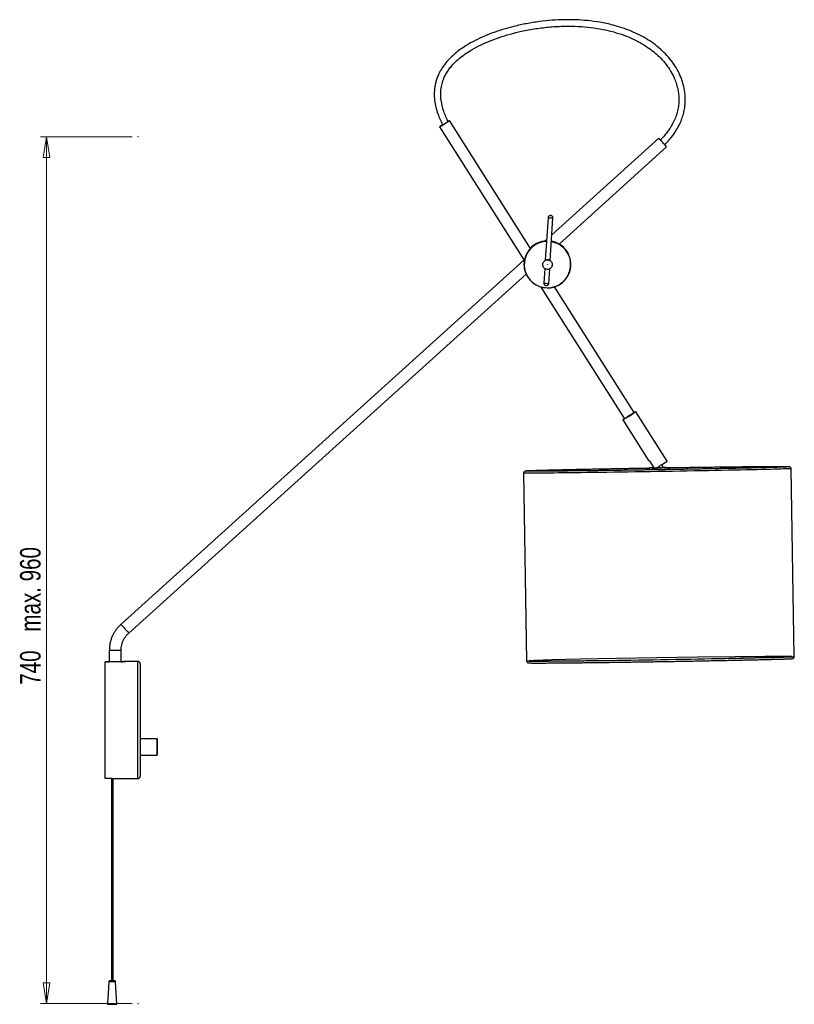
# Model space of a CAD drawing. Header units: millimetres. Extents: x 643 to 889, y 264 to 597.
# Tile 1 of 5: x 643 to 775, y 264 to 432. Entities that reach past the tile are written whole.
import ezdxf

# ---------------------------------------------------------------- set-up
doc = ezdxf.new("R2010")
doc.units = ezdxf.units.MM
doc.header["$PDSIZE"] = -1
doc.styles.add('SLDTEXTSTYLE0', font='TXT', dxfattribs={"width": 0.75})
doc.dimstyles.new('SLDDIMSTYLE0', dxfattribs={"dimtxt": 3.5, "dimasz": 3.556, "dimexe": 0, "dimexo": 0.0625, "dimgap": 0.875, "dimtad": 1, "dimdec": 0, "dimlfac": 5, "dimrnd": 1e-09, "dimzin": 12, "dimdsep": 46, "dimtxsty": 'SLDTEXTSTYLE0', "dimblk1": 'CLOSED', "dimblk2": 'CLOSED', "dimsah": 1, "dimcen": 0.09, "dimadec": 0, "dimazin": 3, "dimtfac": 1, "dimtofl": 0, "dimtmove": 0, "dimatfit": 3, "dimldrblk": 'CLOSED', "dimfxl": 0, "dimfrac": 2, "dimtolj": 1, "dimarcsym": 0})

# ---------------------------------------------------------------- blocks, each defined once
blk = doc.blocks.new('_Closed')
at = {"color": 0, "linetype": 'ByBlock', "lineweight": -2}
for p, q in [((-1, 0.166667), (0, 0)), ((-1, 0.166667), (-1, -0.166667)), ((0, 0), (-1, -0.166667)), ((0, 0), (-1, 0))]:
    blk.add_line(p, q, dxfattribs=at)
blk = doc.blocks.new('_D')
at = {"color": 7, "linetype": 'Continuous', "lineweight": 0}
for p, q in [((662.07, 411.75), (646.47, 411.75)), ((647.47, 411.75), (647.47, 263.75)), ((662.07, 263.75), (646.47, 263.75))]:
    blk.add_line(p, q, dxfattribs=at)
at = {"color": 7, "linetype": 'Continuous', "lineweight": 18, "xscale": 3.556, "yscale": 3.556}
for p, rotation in [((647.47, 411.75), 90.0000000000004), ((647.47, 263.75), 270.0000000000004)]:
    blk.add_blockref('_Closed', p, dxfattribs=dict(at, rotation=rotation))
at = {"color": 7, "linetype": 'Continuous', "lineweight": 18, "char_height": 3.5, "attachment_point": 1, "rotation": 90, "style": 'SLDTEXTSTYLE0'}
for s, insert in [('max. 960', (642.96, 327.25)), ('740', (642.96, 318.18))]:
    blk.add_mtext(s, dxfattribs=dict(at, insert=insert))

msp = doc.modelspace()

# ---------------------------------------------------------------- linework, layer by layer
at = {"color": 7, "linetype": 'Continuous', "lineweight": 25}
for p, q in [((730.08, 392.67), (716.27, 414.5)), ((714.58, 413.43), (729.05, 390.57)), ((752, 411.49), (733.75, 395)), ((734.99, 393.41), (753.34, 410)), ((733.1, 397.93), (732.63, 390.65)), ((733.47, 390.59), (733.94, 397.87)), ((732.86, 394.19), (732.57, 393.93)), ((730.3, 392.93), (730.06, 392.7)), ((730.07, 392.69), (730.31, 392.91)), ((736.57, 391.74), (736.56, 391.74)), ((736.57, 391.73), (736.57, 391.74)), ((736.58, 391.72), (736.57, 391.72)), ((736.58, 391.71), (736.58, 391.72)), ((728.98, 390.68), (660.17, 328.49)), ((733.74, 390.27), (733.73, 390.29)), ((732.26, 389.57), (732.27, 389.55)), ((732.54, 389.24), (732.38, 386.75)), ((733.21, 386.7), (733.38, 389.22)), ((661.51, 327), (729.34, 388.31)), ((729.34, 388.31), (729.39, 388.19)), ((729.39, 388.19), (729.4, 388.18)), ((729.4, 388.18), (729.4, 388.17)), ((729.4, 388.17), (729.41, 388.16)), ((729.41, 388.16), (729.41, 388.15)), ((731.88, 386.09), (746.12, 363.57)), ((747.81, 364.64), (734.22, 386.12)), ((745.86, 363.41), (750.27, 356.45)), ((753.41, 356.35), (748.06, 364.8)), ((750.35, 355.02), (750.35, 354.86)), ((750.48, 355.16), (750.4, 355.15)), ((751.23, 355.22), (750.55, 356.3)), ((751.09, 355.23), (750.9, 355.22)), ((751.09, 355.44), (751.09, 355.22)), ((751.7, 355.16), (751.61, 355.17)), ((751.61, 355.11), (751.61, 355.17)), ((752.42, 355.24), (752.42, 355.28)), ((752.65, 355.25), (752.64, 355.85)), ((775.14, 322.94), (774.61, 355.08)), ((728.92, 354.34), (729.44, 322.19)), ((658.2, 324.04), (658.2, 322.1)), ((660.2, 322.1), (660.2, 324.04)), ((657.47, 322.11), (658.2, 322.11)), ((657.47, 322.11), (657.47, 322.1)), ((657.47, 302.17), (657.47, 322.1)), ((659.97, 322.1), (657.47, 322.1)), ((663.07, 322.16), (661.06, 322.16)), ((663.47, 321.76), (663.47, 302.56)), ((666.35, 308.96), (663.53, 308.96)), ((663.53, 308.14), (663.53, 308.96)), ((663.53, 306.16), (663.53, 308.14)), ((666.39, 308.92), (666.39, 308.13)), ((666.39, 308.13), (666.39, 306.2)), ((663.53, 306.16), (666.35, 306.16)), ((658.27, 302.17), (657.47, 302.17)), ((658.81, 302.16), (663.07, 302.16)), ((658.11, 267.45), (657.91, 263.65)), ((658.54, 267.65), (658.37, 267.64)), ((659.02, 267.64), (658.85, 267.65)), ((659.48, 263.65), (659.28, 267.45)), ((657.97, 263.65), (658.55, 263.62)), ((658.85, 263.62), (659.42, 263.65))]:
    msp.add_line(p, q, dxfattribs=at)
at = {"color": 8, "linetype": 'Continuous', "lineweight": 25}
for p, q in [((660.2, 324.04), (658.2, 324.04)), ((663.07, 302.16), (663.07, 322.16)), ((666.35, 308.14), (666.35, 308.96)), ((666.35, 306.16), (666.35, 308.14))]:
    msp.add_line(p, q, dxfattribs=at)
at = {"color": 7, "linetype": 'Continuous', "lineweight": 25, "flags": 128}
for points in [[(715.09, 413.76), (715.09, 413.76), (714.89, 413.64), (714.74, 413.54), (714.63, 413.47), (714.58, 413.44), (714.6, 413.44), (714.68, 413.49), (714.81, 413.57), (714.99, 413.68), (715.2, 413.82)], [(715.1, 413.77), (715.02, 413.71), (714.88, 413.62), (714.79, 413.57), (714.77, 413.55), (714.81, 413.57), (714.91, 413.64), (715.06, 413.73), (715.25, 413.85)], [(715.2, 413.82), (715.43, 413.96), (715.66, 414.11), (715.87, 414.24), (716.05, 414.35), (716.18, 414.44), (716.26, 414.49), (716.27, 414.5), (716.22, 414.48), (716.12, 414.41), (716.05, 414.37)], [(753.34, 410), (753.32, 410.03), (753.24, 410.11), (753.13, 410.24), (752.98, 410.41), (752.8, 410.6), (752.62, 410.8), (752.44, 410.99), (752.28, 411.17), (752.15, 411.32), (752.05, 411.43), (752.01, 411.48), (752.01, 411.48), (752.06, 411.43), (752.15, 411.32), (752.27, 411.2)], [(733.57, 398.3), (733.57, 398.3), (733.56, 398.3), (733.55, 398.3), (733.55, 398.3), (733.54, 398.3), (733.53, 398.3), (733.53, 398.3), (733.53, 398.3), (733.53, 398.3), (733.53, 398.3), (733.54, 398.3), (733.55, 398.3), (733.55, 398.3), (733.56, 398.3), (733.57, 398.3), (733.57, 398.3)], [(747.81, 364.65), (747.84, 364.67), (747.97, 364.75), (748.04, 364.79), (748.06, 364.8), (748.02, 364.77), (747.92, 364.7), (747.77, 364.61), (747.57, 364.48), (747.34, 364.34), (747.1, 364.18), (746.84, 364.02), (746.59, 363.86), (746.36, 363.72), (746.17, 363.59), (746.01, 363.5), (745.91, 363.44), (745.87, 363.41), (745.88, 363.42), (745.95, 363.47), (746.08, 363.55), (746.12, 363.58)], [(774.61, 355.09), (774.61, 355.08), (774.56, 355.07), (774.44, 355.06), (774.25, 355.05), (773.99, 355.04), (773.66, 355.03), (773.27, 355.02), (772.81, 355), (772.28, 354.98), (771.69, 354.97), (771.03, 354.95), (770.32, 354.93), (769.55, 354.91), (768.73, 354.89), (767.85, 354.87), (766.93, 354.85), (765.95, 354.83), (764.94, 354.81), (763.88, 354.79), (762.78, 354.77), (761.65, 354.75), (760.49, 354.72), (759.31, 354.7), (758.1, 354.68), (756.87, 354.66), (755.62, 354.64), (754.36, 354.61), (753.1, 354.59), (751.83, 354.57), (750.56, 354.55), (749.29, 354.53), (748.03, 354.51), (746.79, 354.49), (745.56, 354.47), (744.34, 354.46), (743.15, 354.44), (741.99, 354.42), (740.86, 354.41), (739.76, 354.4), (738.7, 354.38), (737.68, 354.37), (736.7, 354.36), (735.77, 354.35), (734.89, 354.34), (734.06, 354.33), (733.28, 354.33), (732.56, 354.32), (731.91, 354.32), (731.31, 354.31), (730.77, 354.31), (730.31, 354.31), (729.9, 354.31), (729.57, 354.32), (729.3, 354.32), (729.1, 354.32), (728.98, 354.33), (728.92, 354.34), (728.92, 354.34)], [(775.14, 322.94), (775.14, 322.94), (775.09, 322.93), (774.97, 322.92), (774.78, 322.91), (774.52, 322.89), (774.19, 322.88), (773.79, 322.87), (773.33, 322.85), (772.8, 322.84), (772.21, 322.82), (771.56, 322.8), (770.85, 322.78), (770.08, 322.77), (769.25, 322.75), (768.38, 322.73), (767.45, 322.71), (766.48, 322.68), (765.46, 322.66), (764.4, 322.64), (763.31, 322.62), (762.18, 322.6), (761.02, 322.58), (759.83, 322.55), (758.62, 322.53), (757.39, 322.51), (756.15, 322.49), (754.89, 322.47), (753.62, 322.44), (752.35, 322.42), (751.08, 322.4), (749.82, 322.38), (748.56, 322.36), (747.31, 322.34), (746.08, 322.33), (744.87, 322.31), (743.68, 322.29), (742.52, 322.28), (741.38, 322.26), (740.28, 322.25), (739.22, 322.23), (738.2, 322.22), (737.22, 322.21), (736.29, 322.2), (735.41, 322.19), (734.58, 322.19), (733.81, 322.18), (733.09, 322.17), (732.43, 322.17), (731.83, 322.17), (731.3, 322.17), (730.83, 322.16), (730.43, 322.17), (730.09, 322.17), (729.83, 322.17), (729.63, 322.18), (729.5, 322.18), (729.45, 322.19), (729.44, 322.19)], [(657.97, 263.65), (657.93, 263.65), (657.91, 263.65), (657.96, 263.66), (658.08, 263.66), (658.25, 263.67), (658.46, 263.67), (658.7, 263.67)], [(658.7, 263.62), (658.76, 263.62), (658.81, 263.62), (658.85, 263.62), (658.86, 263.62), (658.85, 263.62), (658.81, 263.62), (658.76, 263.62), (658.7, 263.62), (658.63, 263.62), (658.58, 263.62), (658.55, 263.62), (658.53, 263.62), (658.55, 263.62), (658.58, 263.62), (658.63, 263.62), (658.7, 263.62)], [(658.7, 263.67), (658.93, 263.67), (659.14, 263.67), (659.31, 263.66), (659.43, 263.66), (659.48, 263.65), (659.47, 263.65), (659.42, 263.65)]]:
    msp.add_lwpolyline(points, dxfattribs=at)
at = {"color": 8, "linetype": 'Continuous', "lineweight": 25, "flags": 128}
msp.add_lwpolyline([(753.06, 355.25), (753.07, 355.26), (753.05, 355.26)], dxfattribs=at)
at = {"color": 7, "linetype": 'Continuous', "flags": 128}
msp.add_lwpolyline([(759.82, 322.62), (766, 322.75), (770.84, 322.86), (773.86, 322.95), (774.78, 323), (773.49, 323.03), (770.13, 323.01), (765.02, 322.96), (758.66, 322.87), (751.68, 322.76), (744.76, 322.64), (738.58, 322.52), (733.74, 322.41), (730.71, 322.32), (729.8, 322.26), (731.09, 322.24), (734.45, 322.26), (739.56, 322.31), (745.92, 322.4), (752.9, 322.5), (759.82, 322.62)], dxfattribs=at)
at = {"color": 7, "linetype": 'Continuous', "lineweight": 25}
for centre, radius, start, end in [((696.43, 444.18), 35.69, 301.8234, 303.4228), ((716.16, 376.96), 49.74, 41.6281, 42.198), ((733, 389.93), 4, 92.2178, 212.3092), ((733, 389.93), 4, 212.3102, 80.1625), ((732.99, 389.95), 4, 92.0824, 136.7999), ((732.98, 389.96), 4, 104.7205, 136.8175), ((732.99, 389.94), 4, 92.1516, 134.9352), ((732.98, 389.97), 4, 104.5526, 132.11), ((732.99, 389.95), 4, 92.0803, 132.11), ((732.99, 389.95), 4, 26.3875, 80.0262), ((732.99, 389.95), 4, 26.3875, 80.0283), ((732.99, 389.94), 4, 26.3874, 80.0976), ((732.98, 389.97), 4, 26.3873, 59.136), ((732.98, 389.96), 4, 26.3873, 54.9438), ((732.99, 389.95), 4, 171.7709, 206.3872), ((732.99, 389.95), 4, 172.8098, 206.3872), ((732.99, 389.94), 4, 173.7007, 206.3872), ((749.62, 401.12), 19.5, 212.2661, 212.4412), ((732.09, 392.44), 2.07, 301.0675, 302.725), ((733.73, 389.77), 0.06, 302.3093, 32.3097), ((734.29, 383.37), 23.06, 300.8598, 302.6669), ((726.43, 396.85), 38.66, 301.6798, 303.5663), ((750.48, 440.27), 85.05, 270.1325, 271.7375), ((750.15, 461.56), 106.34, 270.8055, 271.3197), ((708.91, 424.22), 81.16, 301.7886, 303.2505), ((750.19, 458.39), 103.13, 270.8472, 271.2392), ((752.97, 333.77), 21.49, 89.7931, 90.8618), ((663.07, 321.76), 0.4, 0, 90), ((666.35, 308.92), 0.04, 0, 90), ((666.35, 306.2), 0.04, 270, 0), ((663.07, 302.56), 0.4, 270, 0), ((658.65, 257.01), 10.64, 89.7741, 91.5953), ((658.68, 262.29), 5.36, 89.797, 91.4942), ((658.72, 262.29), 5.36, 88.5058, 90.203), ((658.74, 256.58), 11.07, 88.5058, 90.203)]:
    msp.add_arc(centre, radius, start, end, dxfattribs=at)
at = {"color": 8, "linetype": 'Continuous', "lineweight": 25}
for centre, radius, start, end in [((734.97, 420.26), 22.41, 265.209, 267.3567), ((733, 389.93), 3.96, 92.2801, 212.3092), ((733, 389.93), 3.96, 212.3101, 80.1026), ((734.07, 406.31), 19.63, 265.0568, 267.5093), ((750.85, 353.68), 1.55, 88.2039, 96.393), ((809.34, 461.97), 200.17, 221.8237, 222.3961), ((658.55, 260.65), 6.81, 88.7352, 93.6544), ((658.87, 261.79), 5.67, 85.8505, 91.7598)]:
    msp.add_arc(centre, radius, start, end, dxfattribs=at)
at = {"color": 7, "linetype": 'Continuous', "lineweight": 25}
for points, knots in [([(753.01, 410.38), (753.27, 410.64), (753.82, 411.22), (754.56, 412.17), (755.2, 413.18), (755.7, 414.16), (756.07, 415.11), (756.31, 416.01), (756.46, 416.84), (756.53, 417.59), (756.54, 418.29), (756.48, 419.19), (756.3, 420.32), (755.9, 421.65), (755.32, 422.94), (754.57, 424.18), (753.66, 425.35), (752.61, 426.44), (751.43, 427.44), (750.14, 428.34), (748.75, 429.12), (747.28, 429.8), (745.75, 430.37), (743.97, 430.89), (742, 431.31), (739.88, 431.59), (737.85, 431.72), (735.84, 431.74), (733.75, 431.64), (731.6, 431.42), (729.42, 431.07), (727.4, 430.63), (725.55, 430.13), (723.87, 429.58), (722.23, 428.93), (720.64, 428.19), (719.28, 427.43), (718.16, 426.68), (717.25, 425.98), (716.4, 425.21), (715.7, 424.45), (715.18, 423.76), (714.8, 423.17), (714.5, 422.61), (714.23, 422.01), (714, 421.36), (713.82, 420.62), (713.7, 419.81), (713.65, 418.8), (713.75, 417.69), (714, 416.52), (714.35, 415.44), (714.68, 414.64), (714.93, 414.09), (715.05, 413.87), (715.1, 413.76)], [0, 0, 0, 0, 0.015995, 0.034419, 0.051572, 0.067409, 0.081947, 0.095227, 0.107268, 0.118051, 0.127766, 0.137403, 0.156884, 0.176718, 0.196973, 0.217706, 0.23893, 0.260606, 0.282721, 0.305248, 0.328166, 0.351439, 0.374968, 0.398057, 0.431106, 0.461802, 0.489896, 0.518416, 0.548444, 0.579753, 0.611519, 0.643316, 0.668612, 0.693987, 0.71935, 0.744501, 0.76995, 0.7863, 0.802892, 0.819663, 0.835962, 0.847448, 0.857587, 0.866474, 0.875231, 0.886017, 0.896604, 0.908675, 0.921828, 0.940379, 0.957222, 0.974004, 0.989157, 0.994794, 1, 1, 1, 1]), ([(716.03, 414.35), (715.97, 414.48), (715.84, 414.74), (715.59, 415.31), (715.28, 416.11), (714.97, 417.16), (714.78, 418.3), (714.76, 419.46), (714.91, 420.53), (715.19, 421.47), (715.55, 422.26), (715.96, 422.95), (716.41, 423.57), (716.99, 424.24), (717.75, 424.97), (718.71, 425.73), (719.89, 426.52), (721.31, 427.3), (722.97, 428.05), (724.75, 428.72), (726.62, 429.29), (728.71, 429.81), (731, 430.23), (733.46, 430.52), (735.88, 430.65), (738.2, 430.61), (740.38, 430.43), (742.41, 430.11), (744.29, 429.67), (746.08, 429.1), (747.82, 428.37), (749.32, 427.55), (750.58, 426.7), (751.62, 425.86), (752.59, 424.9), (753.46, 423.84), (754.21, 422.69), (754.75, 421.55), (755.12, 420.47), (755.34, 419.47), (755.44, 418.46), (755.43, 417.44), (755.29, 416.43), (755.03, 415.45), (754.66, 414.52), (754.24, 413.73), (753.82, 413.05), (753.36, 412.42), (752.84, 411.79), (752.45, 411.38), (752.27, 411.19)], [0, 0, 0, 0, 0.006551, 0.013492, 0.029096, 0.046402, 0.064619, 0.083385, 0.100544, 0.11585, 0.12953, 0.141626, 0.153367, 0.165743, 0.183369, 0.202381, 0.222857, 0.249408, 0.277842, 0.307359, 0.33765, 0.368424, 0.407126, 0.445594, 0.483284, 0.519198, 0.553021, 0.58465, 0.61405, 0.642649, 0.671803, 0.70126, 0.721435, 0.742128, 0.763198, 0.784423, 0.805634, 0.826767, 0.842571, 0.858329, 0.874067, 0.889727, 0.905347, 0.921041, 0.936598, 0.951962, 0.96214, 0.973625, 0.988006, 1, 1, 1, 1]), ([(733.94, 397.87), (733.94, 397.92), (733.94, 398), (733.89, 398.11), (733.83, 398.18), (733.75, 398.24), (733.66, 398.27), (733.58, 398.29), (733.5, 398.3), (733.42, 398.28), (733.32, 398.25), (733.22, 398.19), (733.15, 398.1), (733.11, 398.01), (733.11, 397.96), (733.1, 397.93)], [0, 0, 0, 0, 0.101081, 0.188968, 0.264512, 0.327655, 0.417836, 0.478094, 0.524945, 0.600662, 0.668959, 0.75904, 0.869773, 0.932614, 1, 1, 1, 1]), ([(731.97, 393.83), (732, 393.84), (732.1, 393.86), (732.34, 393.92), (732.53, 393.93), (732.58, 393.94)], [0, 0, 0, 0, 0.306775, 0.788933, 1, 1, 1, 1]), ([(734.99, 393.42), (735.03, 393.39), (735.16, 393.32), (735.25, 393.26), (735.27, 393.24), (735.28, 393.23)], [0, 0, 0, 0, 0.239125, 0.785172, 1, 1, 1, 1]), ([(730.08, 392.68), (730.08, 392.68), (730.13, 392.74), (730.15, 392.76), (730.17, 392.77)], [0, 0, 0, 0, 0.059211, 1, 1, 1, 1]), ([(729.02, 390.38), (729.02, 390.42), (729.02, 390.46), (729.04, 390.56), (729.04, 390.57)], [0, 0, 0, 0, 0.865594, 1, 1, 1, 1]), ([(733.47, 390.59), (733.46, 390.6), (733.46, 390.6), (733.4, 390.64), (733.3, 390.68), (733.18, 390.72), (733.04, 390.74), (732.91, 390.73), (732.79, 390.71), (732.69, 390.68), (732.63, 390.65), (732.63, 390.65), (732.63, 390.65)], [0, 0, 0, 0, 0.097333, 0.194323, 0.299752, 0.412597, 0.517002, 0.611948, 0.708223, 0.813967, 0.926868, 1, 1, 1, 1]), ([(733.73, 390.27), (733.75, 390.24), (733.83, 390.12), (733.84, 389.85), (733.76, 389.54), (733.56, 389.28), (733.28, 389.11), (733.06, 389.1), (732.95, 389.09)], [0, 0, 0, 0, 0.062984, 0.250387, 0.437791, 0.625194, 0.812597, 1, 1, 1, 1]), ([(732.95, 389.09), (732.85, 389.11), (732.64, 389.15), (732.4, 389.33), (732.32, 389.49), (732.28, 389.55)], [0, 0, 0, 0, 0.37552, 0.751041, 1, 1, 1, 1]), ([(733.01, 389.89), (733.01, 389.89), (733.01, 389.89), (733.02, 389.89), (733.03, 389.9), (733.03, 389.91), (733.03, 389.91), (733.02, 389.92), (733.02, 389.93), (733.01, 389.93), (733, 389.93), (732.99, 389.92), (732.99, 389.92), (732.99, 389.91), (732.99, 389.9), (732.99, 389.89), (733, 389.89), (733, 389.89), (733.01, 389.89)], [0, 0, 0, 0, 0.062225, 0.124957, 0.186952, 0.249957, 0.311952, 0.374957, 0.436952, 0.499957, 0.561952, 0.624956, 0.686951, 0.749956, 0.811951, 0.874956, 0.937227, 1, 1, 1, 1]), ([(732.38, 386.75), (732.38, 386.71), (732.38, 386.63), (732.43, 386.52), (732.49, 386.45), (732.57, 386.39), (732.65, 386.36), (732.74, 386.34), (732.81, 386.33), (732.89, 386.34), (732.99, 386.38), (733.09, 386.44), (733.16, 386.52), (733.2, 386.62), (733.21, 386.67), (733.21, 386.7)], [0, 0, 0, 0, 0.101081, 0.188968, 0.264512, 0.327655, 0.417836, 0.478094, 0.524945, 0.600662, 0.668959, 0.75904, 0.869773, 0.932614, 1, 1, 1, 1]), ([(750.55, 356.3), (750.49, 356.34), (750.36, 356.41), (750.27, 356.45), (750.27, 356.45), (750.28, 356.45)], [0, 0, 0, 0, 0.409196, 0.820419, 1, 1, 1, 1]), ([(750.22, 355.13), (750.02, 355.13), (749.42, 355.12), (748.43, 355.1), (747.26, 355.08), (746.1, 355.06), (744.95, 355.04), (743.83, 355.02), (742.73, 355), (741.65, 354.98), (740.6, 354.96), (739.58, 354.94), (738.6, 354.92), (737.65, 354.9), (736.74, 354.88), (735.88, 354.86), (735.05, 354.84), (734.28, 354.82), (733.56, 354.8), (732.88, 354.79), (732.26, 354.77), (731.7, 354.76), (731.19, 354.74), (730.74, 354.73), (730.34, 354.71), (730.01, 354.7), (729.73, 354.69), (729.52, 354.68), (729.36, 354.67), (729.29, 354.66), (729.22, 354.65), (729.15, 354.62), (729.06, 354.57), (728.98, 354.49), (728.93, 354.4), (728.92, 354.35), (728.92, 354.34)], [0, 0, 0, 0, 0.017877, 0.052993, 0.088109, 0.123226, 0.158342, 0.193459, 0.228575, 0.263693, 0.29881, 0.333928, 0.369046, 0.404166, 0.439286, 0.474407, 0.509529, 0.544653, 0.579779, 0.614909, 0.650042, 0.685182, 0.72033, 0.75549, 0.790672, 0.825889, 0.861172, 0.896596, 0.932389, 0.969587, 0.981078, 0.98689, 0.990799, 0.994853, 0.999339, 1, 1, 1, 1]), ([(774.14, 355.38), (774.14, 355.38), (774.14, 355.38), (774.11, 355.37), (774.04, 355.37), (773.91, 355.36), (773.7, 355.35), (773.43, 355.34), (773.09, 355.32), (772.69, 355.31), (772.23, 355.3), (771.71, 355.28), (771.14, 355.27), (770.51, 355.25), (769.83, 355.23), (769.1, 355.21), (768.31, 355.2), (767.49, 355.18), (766.61, 355.16), (765.7, 355.14), (764.75, 355.12), (763.76, 355.1), (762.73, 355.08), (761.68, 355.06), (760.59, 355.04), (759.49, 355.02), (758.36, 354.99), (757.21, 354.97), (756.05, 354.95), (754.87, 354.93), (753.69, 354.91), (752.5, 354.89), (751.31, 354.87), (750.12, 354.85), (748.93, 354.84), (747.75, 354.82), (746.59, 354.8), (745.44, 354.78), (744.3, 354.77), (743.19, 354.75), (742.1, 354.74), (741.04, 354.72), (740.01, 354.71), (739.01, 354.7), (738.05, 354.69), (737.12, 354.68), (736.24, 354.67), (735.4, 354.66), (734.61, 354.65), (733.86, 354.64), (733.17, 354.64), (732.53, 354.63), (731.94, 354.63), (731.41, 354.63), (730.93, 354.63), (730.52, 354.63), (730.16, 354.63), (729.87, 354.63), (729.64, 354.63), (729.48, 354.64), (729.41, 354.64), (729.38, 354.65), (729.38, 354.64), (729.38, 354.64)], [0, 0, 0, 0, 0.001727, 0.010347, 0.022737, 0.038019, 0.054634, 0.071721, 0.088978, 0.106307, 0.12367, 0.14105, 0.158442, 0.17584, 0.193242, 0.210647, 0.228054, 0.245463, 0.262872, 0.280283, 0.297694, 0.315106, 0.332518, 0.349931, 0.367343, 0.384756, 0.402169, 0.419583, 0.436996, 0.454409, 0.471823, 0.489236, 0.50665, 0.524063, 0.541477, 0.558891, 0.576304, 0.593717, 0.611131, 0.628544, 0.645957, 0.66337, 0.680783, 0.698195, 0.715607, 0.733019, 0.75043, 0.76784, 0.78525, 0.802659, 0.820066, 0.837471, 0.854873, 0.872272, 0.889664, 0.907046, 0.924412, 0.941749, 0.959024, 0.976151, 0.990214, 0.998666, 1, 1, 1, 1]), ([(750.89, 355.22), (750.86, 355.22), (750.78, 355.22), (750.7, 355.22), (750.64, 355.22), (750.59, 355.21), (750.52, 355.21), (750.38, 355.19), (750.2, 355.13), (749.98, 355.03), (749.83, 354.93), (749.76, 354.86), (749.75, 354.85)], [0, 0, 0, 0, 0.090394, 0.2699, 0.369427, 0.413817, 0.456243, 0.529633, 0.667255, 0.803747, 0.981264, 1, 1, 1, 1]), ([(750.4, 355.15), (750.34, 355.11), (750.22, 355.05), (750.13, 354.92), (750.09, 354.85)], [0, 0, 0, 0, 0.530631, 1, 1, 1, 1]), ([(751.61, 355.17), (751.56, 355.15), (751.45, 355.1), (751.23, 355.01), (750.98, 354.93), (750.74, 354.88), (750.56, 354.87), (750.43, 354.91), (750.35, 354.97), (750.34, 355.05), (750.4, 355.12), (750.46, 355.15), (750.48, 355.16)], [0, 0, 0, 0, 0.1108676, 0.2215268, 0.3370514, 0.4480024, 0.5459245, 0.6368153, 0.7323947, 0.8389156, 0.9538297, 1, 1, 1, 1]), ([(751.09, 355.23), (751.05, 355.23), (750.95, 355.22), (750.9, 355.22), (750.95, 355.22), (751.07, 355.22), (751.19, 355.22), (751.23, 355.22)], [0, 0, 0, 0, 0.167742, 0.41228, 0.652639, 0.889756, 1, 1, 1, 1]), ([(751.38, 354.87), (751.39, 354.9), (751.44, 354.97), (751.55, 355.07), (751.65, 355.13), (751.7, 355.16)], [0, 0, 0, 0, 0.1533951, 0.5620452, 1, 1, 1, 1]), ([(752.6, 355.24), (752.65, 355.25), (752.75, 355.25), (752.81, 355.25), (752.8, 355.25), (752.8, 355.25)], [0, 0, 0, 0, 0.420536, 0.841074, 1, 1, 1, 1]), ([(752.78, 355.25), (752.75, 355.25), (752.73, 355.25), (752.65, 355.25), (752.65, 355.25)], [0, 0, 0, 0, 0.942048, 1, 1, 1, 1]), ([(753.28, 355.18), (753.25, 355.18), (753.13, 355.18), (753.01, 355.18), (752.92, 355.18)], [0, 0, 0, 0, 0.261901, 1, 1, 1, 1]), ([(754, 354.92), (753.99, 354.92), (753.94, 354.98), (753.82, 355.06), (753.65, 355.14), (753.5, 355.2), (753.36, 355.23), (753.25, 355.25), (753.18, 355.25), (753.14, 355.26), (753.11, 355.26), (753.1, 355.26), (753.1, 355.26)], [0, 0, 0, 0, 0.025268, 0.218725, 0.394974, 0.551917, 0.686043, 0.79012, 0.860406, 0.908114, 0.962665, 1, 1, 1, 1]), ([(774.6, 355.09), (774.6, 355.11), (774.59, 355.17), (774.53, 355.25), (774.46, 355.32), (774.39, 355.35), (774.34, 355.37), (774.3, 355.38), (774.27, 355.39), (774.23, 355.39), (774.18, 355.4), (774.07, 355.4), (773.88, 355.41), (773.63, 355.41), (773.32, 355.41), (772.95, 355.41), (772.52, 355.41), (772.03, 355.41), (771.49, 355.41), (770.89, 355.41), (770.24, 355.4), (769.53, 355.4), (768.78, 355.39), (767.98, 355.38), (767.13, 355.37), (766.24, 355.36), (765.31, 355.35), (764.34, 355.34), (763.33, 355.33), (762.29, 355.31), (761.23, 355.3), (760.13, 355.29), (759.02, 355.27), (757.88, 355.25), (756.72, 355.24), (755.55, 355.22), (754.49, 355.2), (753.8, 355.19), (753.52, 355.19)], [0, 0, 0, 0, 0.001872, 0.005844, 0.009368, 0.012693, 0.016505, 0.021661, 0.029298, 0.034658, 0.053305, 0.089568, 0.123951, 0.160316, 0.196084, 0.231648, 0.267124, 0.302556, 0.337963, 0.373354, 0.408736, 0.444112, 0.479483, 0.514851, 0.550216, 0.585579, 0.620941, 0.656302, 0.691662, 0.727021, 0.76238, 0.797739, 0.833097, 0.868454, 0.903812, 0.939169, 0.974526, 1, 1, 1, 1]), ([(660.17, 328.49), (660.09, 328.41), (659.85, 328.19), (659.5, 327.79), (659.14, 327.29), (658.83, 326.75), (658.58, 326.19), (658.39, 325.6), (658.26, 325), (658.2, 324.47), (658.2, 324.15), (658.2, 324.04)], [0, 0, 0, 0, 0.070674, 0.193452, 0.316265, 0.439079, 0.561892, 0.684706, 0.80752, 0.930334, 1, 1, 1, 1]), ([(660.2, 324.04), (660.2, 324.11), (660.2, 324.36), (660.25, 324.77), (660.38, 325.26), (660.56, 325.73), (660.8, 326.17), (661.09, 326.57), (661.34, 326.84), (661.49, 326.98), (661.51, 327)], [0, 0, 0, 0, 0.070688, 0.221055, 0.371499, 0.521943, 0.672388, 0.822832, 0.965404, 1, 1, 1, 1]), ([(729.45, 322.19), (729.45, 322.18), (729.46, 322.12), (729.51, 322.05), (729.59, 321.98), (729.65, 321.95), (729.7, 321.93), (729.74, 321.92), (729.78, 321.91), (729.83, 321.91), (729.9, 321.9), (730.03, 321.9), (730.25, 321.89), (730.53, 321.89), (730.86, 321.89), (731.26, 321.89), (731.71, 321.89), (732.22, 321.89), (732.79, 321.89), (733.41, 321.9), (734.08, 321.9), (734.81, 321.91), (735.58, 321.91), (736.4, 321.92), (737.27, 321.93), (738.18, 321.94), (739.13, 321.95), (740.11, 321.96), (741.13, 321.98), (742.18, 321.99), (743.26, 322), (744.36, 322.02), (745.49, 322.04), (746.63, 322.05), (747.79, 322.07), (748.97, 322.09), (750.15, 322.11), (751.34, 322.12), (752.53, 322.14), (753.72, 322.16), (754.91, 322.18), (756.09, 322.2), (757.26, 322.22), (758.42, 322.24), (759.55, 322.27), (760.67, 322.29), (761.77, 322.31), (762.83, 322.33), (763.87, 322.35), (764.88, 322.37), (765.85, 322.39), (766.78, 322.41), (767.67, 322.43), (768.52, 322.45), (769.32, 322.47), (770.08, 322.48), (770.78, 322.5), (771.43, 322.52), (772.03, 322.53), (772.58, 322.55), (773.06, 322.56), (773.49, 322.58), (773.86, 322.59), (774.17, 322.6), (774.42, 322.62), (774.61, 322.63), (774.73, 322.63), (774.79, 322.64), (774.83, 322.65), (774.89, 322.66), (774.95, 322.69), (775.03, 322.75), (775.1, 322.83), (775.12, 322.9), (775.13, 322.93)], [0, 0, 0, 0, 0.000503, 0.002395, 0.004054, 0.005619, 0.007401, 0.009817, 0.013386, 0.01933, 0.031227, 0.047896, 0.065725, 0.082851, 0.099798, 0.11668, 0.133532, 0.150368, 0.167194, 0.184015, 0.200832, 0.217646, 0.234458, 0.251269, 0.268079, 0.284888, 0.301697, 0.318505, 0.335313, 0.352121, 0.368928, 0.385735, 0.402542, 0.419349, 0.436155, 0.452962, 0.469769, 0.486575, 0.503382, 0.520188, 0.536995, 0.553801, 0.570608, 0.587415, 0.604221, 0.621028, 0.637835, 0.654642, 0.671449, 0.688257, 0.705065, 0.721873, 0.738681, 0.75549, 0.7723, 0.789111, 0.805923, 0.822736, 0.839552, 0.856371, 0.873194, 0.890025, 0.906867, 0.92373, 0.940634, 0.957631, 0.9749, 0.984195, 0.989745, 0.992959, 0.994933, 0.99677, 0.998787, 1, 1, 1, 1]), ([(661.06, 322.16), (661.06, 322.16), (661.08, 322.16), (660.98, 322.15), (660.77, 322.13), (660.46, 322.11), (660.18, 322.1), (660.01, 322.1), (659.97, 322.1)], [0, 0, 0, 0, 0.090195, 0.299345, 0.508946, 0.719654, 0.930408, 1, 1, 1, 1]), ([(660.2, 322.11), (660.24, 322.11), (660.41, 322.11), (660.67, 322.13), (660.93, 322.15), (661, 322.16), (661.04, 322.16)], [0, 0, 0, 0, 0.112313, 0.407212, 0.703235, 1, 1, 1, 1]), ([(658.66, 302.16), (658.65, 302.16), (658.63, 302.17), (658.56, 302.17), (658.45, 302.17), (658.34, 302.17), (658.29, 302.17), (658.27, 302.17)], [0, 0, 0, 0, 0.176348, 0.424642, 0.673109, 0.921579, 1, 1, 1, 1]), ([(658.55, 302.17), (658.55, 302.05), (658.55, 301.47), (658.55, 300.4), (658.55, 298.93), (658.55, 297.26), (658.55, 295.45), (658.55, 293.54), (658.55, 291.91), (658.55, 290.58), (658.55, 289.49), (658.55, 288.34), (658.55, 287.02), (658.55, 285.48), (658.55, 283.83), (658.55, 282.07), (658.55, 280.21), (658.55, 278.15), (658.55, 276.27), (658.55, 274.62), (658.55, 273.23), (658.55, 271.74), (658.55, 270.14), (658.55, 268.76), (658.55, 267.91), (658.55, 267.64)], [0, 0, 0, 0, 0.010315, 0.051154, 0.09433, 0.138897, 0.196126, 0.251942, 0.305133, 0.337411, 0.36744, 0.399382, 0.437337, 0.481641, 0.532647, 0.580969, 0.634582, 0.693988, 0.759919, 0.797489, 0.837521, 0.880364, 0.926518, 0.976669, 1, 1, 1, 1]), ([(658.85, 267.64), (658.85, 267.96), (658.85, 268.9), (658.85, 270.4), (658.85, 272.1), (658.85, 273.66), (658.85, 275.09), (658.85, 276.43), (658.85, 277.97), (658.85, 279.67), (658.85, 281.49), (658.85, 283.04), (658.85, 284.35), (658.85, 285.51), (658.85, 286.64), (658.85, 287.79), (658.85, 288.96), (658.85, 290.44), (658.85, 292.22), (658.85, 294.31), (658.85, 296.39), (658.85, 298.22), (658.85, 299.79), (658.85, 301.03), (658.85, 301.82), (658.85, 302.16)], [0, 0, 0, 0, 0.027907, 0.081527, 0.130296, 0.175079, 0.21646, 0.254866, 0.290654, 0.350238, 0.402732, 0.448768, 0.484731, 0.5168, 0.549219, 0.582522, 0.616547, 0.65111, 0.710659, 0.770944, 0.832192, 0.891783, 0.930307, 0.969666, 1, 1, 1, 1]), ([(658.36, 267.64), (658.34, 267.64), (658.31, 267.64), (658.28, 267.64), (658.26, 267.63), (658.23, 267.62), (658.18, 267.59), (658.14, 267.55), (658.11, 267.49), (658.12, 267.46), (658.12, 267.45)], [0, 0, 0, 0, 0.292102, 0.370747, 0.426618, 0.510757, 0.615758, 0.769599, 0.925879, 1, 1, 1, 1]), ([(659.28, 267.45), (659.28, 267.47), (659.27, 267.51), (659.24, 267.56), (659.21, 267.59), (659.17, 267.62), (659.14, 267.63), (659.12, 267.63), (659.1, 267.64), (659.09, 267.64), (659.06, 267.64), (659.02, 267.64), (659, 267.64)], [0, 0, 0, 0, 0.1257808, 0.2442311, 0.3430996, 0.4268673, 0.4953415, 0.5450045, 0.585498, 0.6407473, 0.7713163, 1, 1, 1, 1])]:
    msp.add_open_spline(points, degree=3, knots=knots, dxfattribs=at)
at = {"color": 8, "linetype": 'Continuous', "lineweight": 25}
msp.add_open_spline([(732.28, 389.55), (732.26, 389.58), (732.19, 389.7), (732.17, 389.97), (732.25, 390.28), (732.45, 390.54), (732.74, 390.71), (733.06, 390.75), (733.38, 390.66), (733.62, 390.49), (733.7, 390.33), (733.73, 390.27)], degree=3, knots=[0, 0, 0, 0, 0.042124, 0.167109, 0.292094, 0.41708, 0.542065, 0.66705, 0.792036, 0.917021, 1, 1, 1, 1], dxfattribs=at)
at = {"color": 7, "linetype": 'Continuous', "lineweight": 0}
for p in [(663.07, 411.75), (663.07, 263.75)]:
    msp.add_point(p, dxfattribs=at)

# ---------------------------------------------------------------- dimensions: what is measured, and where the dimension line sits
at = {"color": 7, "linetype": 'Continuous', "lineweight": 18}
dim = msp.add_linear_dim(base=(647.47, 263.75), p1=(663.07, 411.75), p2=(663.07, 263.75), angle=90, text='<> max.  960', dimstyle='SLDDIMSTYLE0', dxfattribs=at)
dim.commit()
dim.dimension.update_dxf_attribs({"geometry": '_D', "text_midpoint": (647.47, 332.78), "dimtype": 160})

doc.saveas('drawing.dxf')
